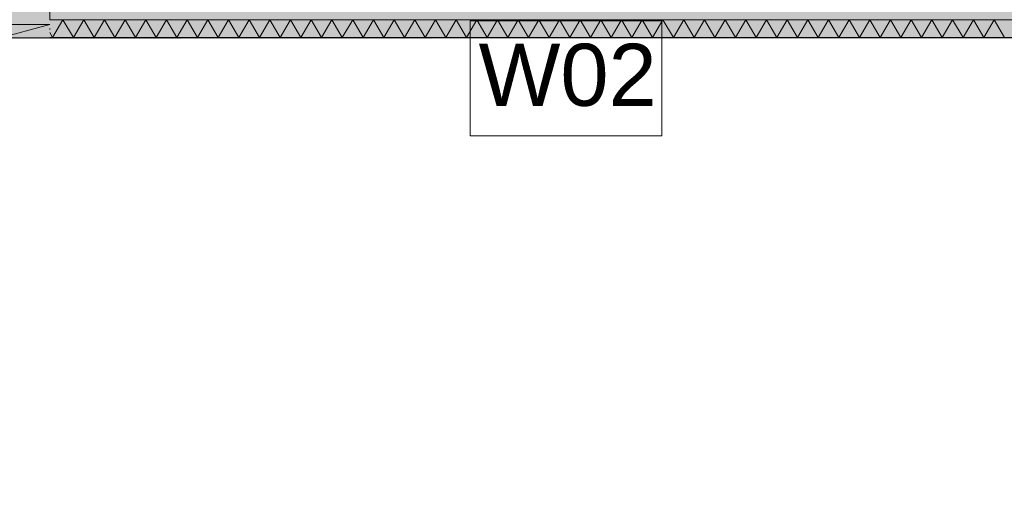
# Model space of a CAD drawing. Header units: millimetres. Extents: x -850 to 154668, y -80343 to 71019.
# Tile 35 of 147: x 39384 to 42241, y 20651 to 22065. Entities that reach past the tile are written whole.
import ezdxf

# ---------------------------------------------------------------- set-up
doc = ezdxf.new("R2010")
doc.units = ezdxf.units.MM
doc.header["$MEASUREMENT"] = 0
for name, color, linetype in [('New_22 NC Binnenwanden', 7, 'Continuous'), ('New_22 NC Binnenwanden Deuren', 7, 'Continuous'), ('New_22 NC Binnenwanden Doorsnede-arcering', 7, 'Continuous'), ('New_22 NC Binnenwanden Laagscheidingslijnen', 7, 'Continuous'), ('New_Info Wandafwerking aanduiding', 7, 'Continuous'), ('New_Info Wandafwerking aanduiding Doorsnede-arcering', 7, 'Continuous'), ('New_Z Ruimtefuncties Zone omranding', 7, 'Continuous')]:
    doc.layers.add(name, color=color, linetype=linetype)
doc.styles.add('GENERATED_STYLE_1', font='arial.ttf')

# ---------------------------------------------------------------- blocks, each defined once
blk = doc.blocks.new('D2 22')
at = {"layer": 'New_22 NC Binnenwanden Deuren', "color": 1, "linetype": 'Continuous', "lineweight": 0}
for p, q in [((-817, 0), (-27.8, 211.5)), ((817, 0), (27.8, 211.5)), ((-817, 0), (0, 0)), ((817, 0), (0, 0))]:
    blk.add_line(p, q, dxfattribs=at)
at = {"layer": 'New_22 NC Binnenwanden Deuren', "color": 7, "linetype": 'Continuous', "lineweight": 0}
for p, q in [((-817, -114), (-817, -14)), ((-817, -114), (-817, -14)), ((817, -114), (817, -14)), ((817, -114), (817, -14)), ((-817, -139), (-817, -114)), ((-817, -139), (-817, -114)), ((817, -139), (817, -114)), ((817, -139), (817, -114)), ((-817, -264), (-817, -139)), ((817, -264), (817, -139)), ((-817, -364), (-817, -264)), ((817, -364), (817, -264))]:
    blk.add_line(p, q, dxfattribs=at)
at = {"layer": 'New_22 NC Binnenwanden Deuren', "color": 1, "linetype": 'Continuous', "lineweight": 0}
for centre, start, end in [((-817, 0), 0, 15), ((817, 0), 165, 180)]:
    blk.add_arc(centre, 817, start, end, dxfattribs=at)
blk = doc.blocks.new('Wall_184_1', base_point=(30335, 22240))
at = {"layer": 'New_22 NC Binnenwanden Deuren', "color": 1, "linetype": 'Continuous', "lineweight": 0, "xscale": -1, "zscale": 1000, "rotation": 180}
blk.add_blockref('D2 22', (38653.6, 22051), dxfattribs=at)
blk = doc.blocks.new('*X1114')
at = {"layer": 'New_22 NC Binnenwanden Doorsnede-arcering', "color": 254, "linetype": 'Continuous', "lineweight": 0, "true_color": 0xe9ebeb}
for p, q in [((39509.2, 22065), (39479.2, 22013)), ((39509.2, 22065), (39539.3, 22013)), ((39569.3, 22065), (39539.3, 22013)), ((39569.3, 22065), (39599.3, 22013)), ((39629.3, 22065), (39599.3, 22013)), ((39629.3, 22065), (39659.3, 22013)), ((39689.4, 22065), (39659.3, 22013)), ((39689.4, 22065), (39719.4, 22013)), ((39749.4, 22065), (39719.4, 22013)), ((39749.4, 22065), (39779.4, 22013)), ((39809.5, 22065), (39779.4, 22013)), ((39809.5, 22065), (39839.5, 22013)), ((39869.5, 22065), (39839.5, 22013)), ((39869.5, 22065), (39899.5, 22013)), ((39929.5, 22065), (39899.5, 22013)), ((39929.5, 22065), (39959.6, 22013)), ((39989.6, 22065), (39959.6, 22013)), ((39989.6, 22065), (40019.6, 22013)), ((40049.6, 22065), (40019.6, 22013)), ((40049.6, 22065), (40079.7, 22013)), ((40109.7, 22065), (40079.7, 22013)), ((40109.7, 22065), (40139.7, 22013)), ((40169.7, 22065), (40139.7, 22013)), ((40169.7, 22065), (40199.7, 22013)), ((40229.8, 22065), (40199.7, 22013)), ((40229.8, 22065), (40259.8, 22013)), ((40289.8, 22065), (40259.8, 22013)), ((40289.8, 22065), (40319.8, 22013)), ((40349.9, 22065), (40319.8, 22013)), ((40349.9, 22065), (40379.9, 22013)), ((40409.9, 22065), (40379.9, 22013)), ((40409.9, 22065), (40439.9, 22013)), ((40469.9, 22065), (40439.9, 22013)), ((40469.9, 22065), (40500, 22013)), ((40530, 22065), (40500, 22013)), ((40530, 22065), (40560, 22013)), ((40590, 22065), (40560, 22013)), ((40590, 22065), (40620.1, 22013)), ((40650.1, 22065), (40620.1, 22013)), ((40650.1, 22065), (40680.1, 22013)), ((40710.1, 22065), (40680.1, 22013)), ((40710.1, 22065), (40740.1, 22013)), ((40770.2, 22065), (40740.1, 22013)), ((40770.2, 22065), (40800.2, 22013)), ((40830.2, 22065), (40800.2, 22013)), ((40830.2, 22065), (40860.2, 22013)), ((40890.3, 22065), (40860.2, 22013)), ((40890.3, 22065), (40920.3, 22013)), ((40950.3, 22065), (40920.3, 22013)), ((40950.3, 22065), (40980.3, 22013)), ((41010.3, 22065), (40980.3, 22013)), ((41010.3, 22065), (41040.4, 22013)), ((41070.4, 22065), (41040.4, 22013)), ((41070.4, 22065), (41100.4, 22013)), ((41130.4, 22065), (41100.4, 22013)), ((41130.4, 22065), (41160.5, 22013)), ((41190.5, 22065), (41160.5, 22013)), ((41190.5, 22065), (41220.5, 22013)), ((41250.5, 22065), (41220.5, 22013)), ((41250.5, 22065), (41280.5, 22013)), ((41310.6, 22065), (41280.5, 22013)), ((41310.6, 22065), (41340.6, 22013)), ((41370.6, 22065), (41340.6, 22013)), ((41370.6, 22065), (41400.6, 22013)), ((41430.7, 22065), (41400.6, 22013)), ((41430.7, 22065), (41460.7, 22013)), ((41490.7, 22065), (41460.7, 22013)), ((41490.7, 22065), (41520.7, 22013)), ((41550.7, 22065), (41520.7, 22013)), ((41550.7, 22065), (41580.8, 22013)), ((41610.8, 22065), (41580.8, 22013)), ((41610.8, 22065), (41640.8, 22013)), ((41670.8, 22065), (41640.8, 22013)), ((41670.8, 22065), (41700.9, 22013)), ((41730.9, 22065), (41700.9, 22013)), ((41730.9, 22065), (41760.9, 22013)), ((41790.9, 22065), (41760.9, 22013)), ((41790.9, 22065), (41820.9, 22013)), ((41851, 22065), (41820.9, 22013)), ((41851, 22065), (41881, 22013)), ((41911, 22065), (41881, 22013)), ((41911, 22065), (41941, 22013)), ((41971.1, 22065), (41941, 22013)), ((41971.1, 22065), (42001.1, 22013)), ((42031.1, 22065), (42001.1, 22013)), ((42031.1, 22065), (42061.1, 22013)), ((42091.1, 22065), (42061.1, 22013)), ((42091.1, 22065), (42121.2, 22013)), ((42151.2, 22065), (42121.2, 22013)), ((42151.2, 22065), (42181.2, 22013)), ((42211.2, 22065), (42181.2, 22013)), ((42211.2, 22065), (42241.3, 22013)), ((39470.6, 22027.9), (39479.2, 22013))]:
    blk.add_line(p, q, dxfattribs=at)
blk = doc.blocks.new('D rechthoekige opening 22_4')
at = {"layer": 'New_22 NC Binnenwanden Deuren', "color": 9, "linetype": 'Continuous', "lineweight": 0}
for p, q in [((-817, 50), (-817, 53)), ((817, 53), (817, 50))]:
    blk.add_line(p, q, dxfattribs=at)
blk = doc.blocks.new('Wall_186_1', base_point=(30335, 22065))
at = {"layer": 'New_22 NC Binnenwanden', "color": 8, "linetype": 'Continuous', "lineweight": 0, "true_color": 0x778488, "flags": 128}
for points in [[(42781, 22065), (39470.6, 22065)], [(39470.6, 22012), (42781, 22012)]]:
    blk.add_lwpolyline(points, dxfattribs=at)
at = {"layer": 'New_22 NC Binnenwanden Laagscheidingslijnen', "color": 8, "linetype": 'Continuous', "lineweight": 0, "true_color": 0x778488}
blk.add_line((39470.6, 22013), (42781, 22013), dxfattribs=at)
at = {"layer": 'New_22 NC Binnenwanden', "color": 8, "lineweight": 0, "true_color": 0x778488}
blk.add_blockref('*X1114', (0, 0), dxfattribs=at)
at = {"layer": 'New_22 NC Binnenwanden Deuren', "color": 1, "linetype": 'Continuous', "lineweight": 0, "zscale": 1000}
blk.add_blockref('D rechthoekige opening 22_4', (38653.6, 21987), dxfattribs=at)
blk = doc.blocks.new('Wall_300_1', base_point=(30400.5, 22047))
at = {"layer": 'New_Info Wandafwerking aanduiding Doorsnede-arcering', "linetype": 'Continuous', "lineweight": 0, "true_color": 0x552178}
blk.add_hatch(color=187, dxfattribs=at).paths.add_polyline_path([(30450.5, 21997.1), (43874.9, 22014.9), (43875.1, 22114.9), (30450.5, 22097.1)])

msp = doc.modelspace()

# ---------------------------------------------------------------- linework, layer by layer
at = {"layer": 'New_Info Wandafwerking aanduiding', "color": 9, "linetype": 'Continuous', "lineweight": 0, "flags": 128}
msp.add_lwpolyline([(40690.5, 22061.4), (41247.4, 22061.4), (41247.4, 21728.6), (40690.5, 21728.6)], close=True, dxfattribs=at)
at = {"layer": 'New_Z Ruimtefuncties Zone omranding', "color": 122, "linetype": 'Continuous', "lineweight": 0, "true_color": 0x00d3a1, "flags": 128}
msp.add_lwpolyline([(30388, 378), (43872, 378), (43872, 22012), (30388, 22012), (30388, 17328)], close=True, dxfattribs=at)

# ---------------------------------------------------------------- block references
at = {"layer": 'New_22 NC Binnenwanden', "color": 8, "lineweight": 0, "true_color": 0x778488}
for name, p in [('Wall_184_1', (30335, 22240)), ('Wall_186_1', (30335, 22065))]:
    msp.add_blockref(name, p, dxfattribs=at)
at = {"layer": 'New_Info Wandafwerking aanduiding', "color": 1, "lineweight": 0}
msp.add_blockref('Wall_300_1', (30400.5, 22047), dxfattribs=at)

# ---------------------------------------------------------------- texts
at = {"layer": 'New_Info Wandafwerking aanduiding', "color": 2, "linetype": 'Continuous', "lineweight": 0, "insert": (40715.5, 21995.3), "char_height": 180, "attachment_point": 1, "style": 'GENERATED_STYLE_1'}
msp.add_mtext('\\A1;{\\pql;\\fArial|b0|i0|c0|p38;W02}', dxfattribs=at)

doc.saveas('drawing.dxf')
